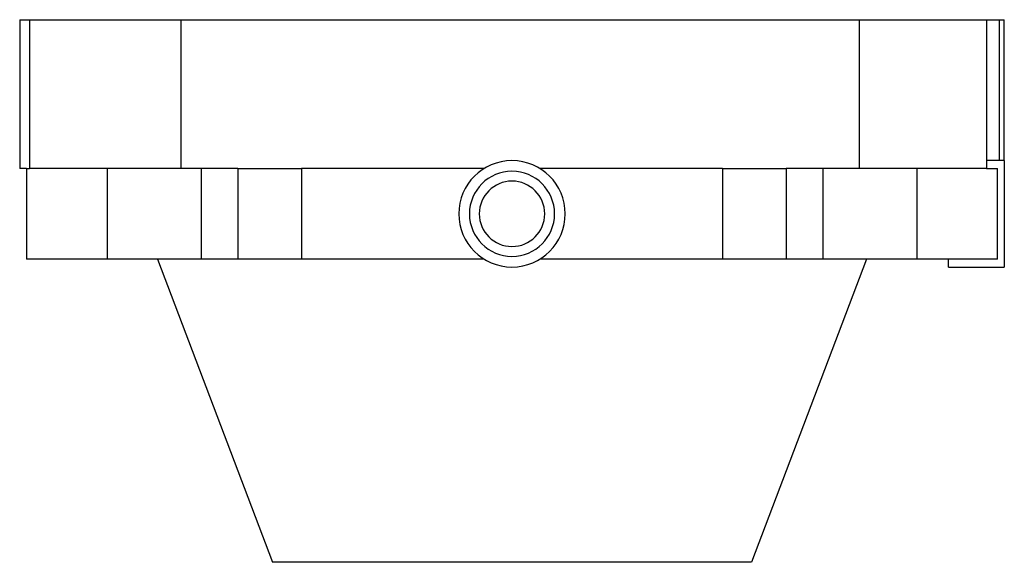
# Model space of a CAD drawing. Header units: millimetres. Extents: x 8 to 584, y 12 to 632.
# Tile 1 of 5: x 213 to 398, y 229 to 331. Entities that reach past the tile are written whole.
import ezdxf

# ---------------------------------------------------------------- set-up
doc = ezdxf.new("R2010")
doc.units = ezdxf.units.MM

msp = doc.modelspace()

# ---------------------------------------------------------------- linework, layer by layer
at = {"color": 7, "linetype": 'Continuous', "lineweight": 30}
for p, q in [((213, 331), (213, 303)), ((213, 331), (214.87, 331)), ((214.87, 331), (214.87, 303)), ((214.87, 331), (224.87, 331)), ((224.87, 331), (226.23, 331)), ((226.23, 331), (243.25, 331)), ((243.25, 331), (243.25, 303)), ((243.25, 331), (370.81, 331)), ((370.81, 303), (370.81, 331)), ((370.81, 331), (378.71, 331)), ((378.71, 331), (394.63, 331)), ((394.63, 331), (394.63, 303)), ((394.63, 331), (397.08, 331)), ((397.08, 304.51), (397.08, 331)), ((397.08, 331), (398, 331)), ((398, 304.51), (398, 331)), ((398, 304.51), (394.63, 304.51)), ((398, 304.51), (398, 294.51)), ((214.27, 303), (213, 303)), ((214.27, 303), (214.27, 286)), ((214.27, 303), (214.87, 303)), ((224.87, 303), (214.87, 303)), ((226.23, 303), (224.87, 303)), ((243.25, 303), (226.23, 303)), ((229.45, 303), (229.45, 286)), ((253.98, 303), (243.25, 303)), ((247.11, 303), (247.11, 286)), ((253.98, 303), (253.98, 286)), ((253.98, 303), (265.97, 303)), ((300.22, 303), (265.97, 303)), ((265.97, 303), (265.97, 286)), ((345.03, 303), (310.78, 303)), ((345.03, 303), (345.03, 286)), ((345.03, 303), (357.02, 303)), ((370.81, 303), (357.02, 303)), ((357.02, 303), (357.02, 286)), ((363.89, 303), (363.89, 286)), ((378.71, 303), (370.81, 303)), ((394.63, 303), (378.71, 303)), ((381.55, 303), (381.55, 286)), ((394.63, 303), (396.73, 303)), ((396.73, 286), (396.73, 303)), ((398, 294.51), (398, 284.51)), ((220.27, 286), (214.27, 286)), ((229.45, 286), (220.27, 286)), ((247.11, 286), (229.45, 286)), ((238.9, 286), (260.5, 229)), ((253.98, 286), (247.11, 286)), ((265.97, 286), (253.98, 286)), ((300.24, 286), (265.97, 286)), ((345.03, 286), (310.76, 286)), ((357.02, 286), (345.03, 286)), ((372.1, 286), (350.5, 229)), ((363.89, 286), (357.02, 286)), ((381.55, 286), (363.89, 286)), ((390.72, 286), (381.55, 286)), ((387.54, 284.51), (387.54, 286)), ((396.73, 286), (390.72, 286)), ((387.54, 284.51), (398, 284.51)), ((347.5, 229), (263.5, 229))]:
    msp.add_line(p, q, dxfattribs=at)
for radius, start, end in [(10, 0, 180), (8, 0, 180), (6.14, 0, 180), (10, 180, 0), (8, 180, 0), (6.14, 180, 0)]:
    msp.add_arc((305.5, 294.51), radius, start, end, dxfattribs=at)
for points in [[(263.5, 229), (263.44, 229), (263.33, 229), (263.16, 229), (263, 229), (262.83, 229), (262.67, 229), (262.51, 229), (262.35, 229), (262.2, 229), (262.05, 229), (261.9, 229), (261.76, 229), (261.63, 229), (261.5, 229), (261.38, 229), (261.26, 229), (261.15, 229), (261.05, 229), (260.96, 229), (260.87, 229), (260.8, 229), (260.73, 229), (260.67, 229), (260.62, 229), (260.57, 229), (260.54, 229), (260.52, 229), (260.5, 229), (260.5, 229), (260.5, 229)], [(350.5, 229), (350.5, 229), (350.5, 229), (350.48, 229), (350.46, 229), (350.43, 229), (350.38, 229), (350.33, 229), (350.27, 229), (350.2, 229), (350.13, 229), (350.04, 229), (349.95, 229), (349.85, 229), (349.74, 229), (349.62, 229), (349.5, 229), (349.37, 229), (349.24, 229), (349.1, 229), (348.95, 229), (348.8, 229), (348.65, 229), (348.49, 229), (348.33, 229), (348.17, 229), (348, 229), (347.84, 229), (347.67, 229), (347.56, 229), (347.5, 229)]]:
    msp.add_open_spline(points, degree=3, knots=[0, 0, 0, 0, 0.035724, 0.071382, 0.107089, 0.142857, 0.178518, 0.214188, 0.24998, 0.285686, 0.321345, 0.357071, 0.39286, 0.428526, 0.464202, 0.5, 0.535703, 0.57136, 0.607083, 0.642871, 0.678541, 0.714219, 0.750019, 0.785717, 0.821368, 0.857086, 0.892883, 0.928561, 0.964229, 1, 1, 1, 1], dxfattribs=at)

doc.saveas('drawing.dxf')
